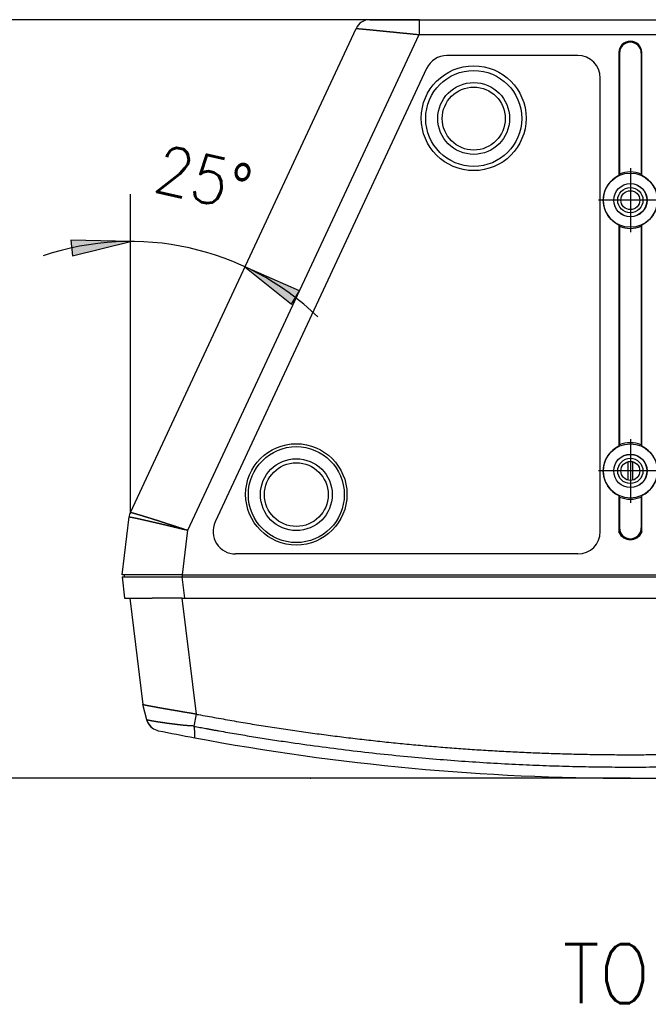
# Model space of a CAD drawing. Header units: inches. Extents: x -113 to 96, y -70 to 125.
# Tile 2 of 23: x -66 to -39, y -67 to -25. Entities that reach past the tile are written whole.
import ezdxf

# ---------------------------------------------------------------- set-up
doc = ezdxf.new("R2010")
doc.units = ezdxf.units.IN
doc.linetypes.add('DOT_CENTER', pattern=[14, 12, -1, 0, -1])
doc.layers.add('1', color=7, linetype='Continuous')
doc.styles.add('CONVERTER_11', font='txt.shx', dxfattribs={"width": 0.9})
doc.dimstyles.new('ME10_DIM_10', dxfattribs={"dimtxt": 2, "dimasz": 2.5, "dimexe": 2, "dimexo": 0, "dimgap": 2, "dimtad": 1, "dimdec": 1, "dimzin": 12, "dimdsep": 46, "dimtxsty": 'CONVERTER_11', "dimsah": 1, "dimcen": 0.09, "dimclrd": 3, "dimclre": 3, "dimclrt": 3, "dimadec": 0, "dimazin": 0, "dimtfac": 1, "dimtdec": 4, "dimtmove": 0, "dimatfit": 3, "dimfxl": 1, "dimtolj": 1, "dimtzin": 0, "dimarcsym": 0})

# ---------------------------------------------------------------- blocks, each defined once
blk = doc.blocks.new('Schallwand__1', base_point=(-40, -50.331))
at = {"color": 2, "linetype": 'Continuous'}
for p, q in [((-40.1, -43.652), (-40.1, -44.427)), ((-39.9, -44.427), (-39.9, -43.652)), ((-61.465, -48.511), (-61.365, -48.511)), ((-61.465, -48.511), (-61.354, -49.411)), ((-61.365, -48.511), (-61.365, -48.431)), ((-61.365, -48.511), (-58.944, -48.511)), ((-58.944, -48.511), (-58.925, -48.511)), ((-58.925, -48.511), (-21.075, -48.511)), ((-61.354, -49.411), (-61.142, -49.411)), ((-61.142, -49.411), (-60.591, -53.901)), ((-61.142, -49.411), (-60.198, -49.411)), ((-58.925, -49.411), (-58.833, -49.411)), ((-58.833, -49.411), (-21.167, -49.411)), ((-60.422, -54.541), (-60.591, -53.901)), ((-60.411, -54.581), (-60.423, -54.541))]:
    blk.add_line(p, q, dxfattribs=at)
at = {"color": 1, "linetype": 'Continuous'}
for p, q in [((-58.944, -48.511), (-58.833, -49.411)), ((-58.925, -48.431), (-58.925, -48.511)), ((-58.942, -49.411), (-58.34, -54.306)), ((-58.34, -54.306), (-58.429, -54.808))]:
    blk.add_line(p, q, dxfattribs=at)
for centre, start, end in [((-59.803, -54.378), -165.2622, -126.8944), ((-59.804, -54.377), -101.5935, -101.4512)]:
    blk.add_arc(centre, 0.64, start, end, dxfattribs=at)
at = {"color": 2, "linetype": 'Continuous'}
for centre, radius, start, end in [((-59.804, -54.377), 0.64, -161.3899, -126.7988), ((-58.379, -54.816), 0.0508, 170.0799, -172.5286), ((-59.804, -54.377), 0.64, -126.7988, -101.5821), ((-40, 42.989), 100, -101.49664, -100.59977), ((-40, 42.989), 100, -100.59977, -79.40023)]:
    blk.add_arc(centre, radius, start, end, dxfattribs=at)
for points, knots in [([(-58.942, -49.411), (-59.002, -49.411), (-59.124, -49.411), (-59.269, -49.411), (-59.377, -49.411), (-59.446, -49.411), (-59.516, -49.411), (-59.582, -49.411), (-59.645, -49.411), (-59.705, -49.411), (-59.765, -49.411), (-59.821, -49.411), (-59.872, -49.411), (-59.919, -49.411), (-59.966, -49.411), (-60.008, -49.411), (-60.045, -49.411), (-60.076, -49.411), (-60.107, -49.411), (-60.138, -49.411), (-60.168, -49.411), (-60.188, -49.411), (-60.198, -49.411)], [0, 0, 0, 0, 0.182841, 0.365682, 0.435134, 0.504585, 0.574037, 0.643488, 0.703465, 0.763442, 0.823419, 0.883396, 0.930452, 0.977508, 1.024564, 1.07162, 1.103053, 1.134486, 1.165919, 1.197352, 1.226694, 1.256036, 1.256036, 1.256036, 1.256036]), ([(-58.34, -54.306), (-58.352, -54.304), (-58.375, -54.3), (-58.398, -54.297), (-58.412, -54.295), (-58.415, -54.294), (-58.418, -54.294), (-58.421, -54.293), (-58.424, -54.293), (-58.427, -54.292), (-58.43, -54.292), (-58.433, -54.291), (-58.437, -54.291), (-58.44, -54.29), (-58.444, -54.289), (-58.447, -54.289), (-58.451, -54.288), (-58.454, -54.288), (-58.458, -54.287), (-58.462, -54.286), (-58.466, -54.286), (-58.472, -54.285), (-58.477, -54.284), (-58.482, -54.283), (-58.487, -54.282), (-58.493, -54.281), (-58.498, -54.28), (-58.505, -54.279), (-58.515, -54.277), (-58.528, -54.275), (-58.54, -54.273), (-58.552, -54.271), (-58.564, -54.269), (-58.577, -54.267), (-58.589, -54.265), (-58.609, -54.261), (-58.636, -54.257), (-58.671, -54.251), (-58.706, -54.245), (-58.741, -54.239), (-58.776, -54.233), (-58.81, -54.227), (-58.845, -54.221), (-58.877, -54.216), (-58.906, -54.211), (-58.933, -54.206), (-58.959, -54.202), (-58.986, -54.197), (-59.012, -54.193), (-59.038, -54.188), (-59.064, -54.184), (-59.09, -54.18), (-59.116, -54.175), (-59.142, -54.171), (-59.168, -54.166), (-59.193, -54.162), (-59.219, -54.158), (-59.244, -54.153), (-59.269, -54.149), (-59.294, -54.145), (-59.317, -54.141), (-59.34, -54.137), (-59.362, -54.133), (-59.385, -54.129), (-59.407, -54.126), (-59.429, -54.122), (-59.451, -54.118), (-59.473, -54.114), (-59.495, -54.11), (-59.516, -54.107), (-59.538, -54.103), (-59.558, -54.1), (-59.575, -54.097), (-59.591, -54.094), (-59.607, -54.091), (-59.622, -54.088), (-59.638, -54.086), (-59.653, -54.083), (-59.669, -54.08), (-59.684, -54.078), (-59.699, -54.075), (-59.714, -54.072), (-59.73, -54.07), (-59.745, -54.067), (-59.759, -54.065), (-59.774, -54.062), (-59.789, -54.059), (-59.803, -54.057), (-59.816, -54.055), (-59.829, -54.052), (-59.842, -54.05), (-59.854, -54.048), (-59.867, -54.046), (-59.879, -54.044), (-59.892, -54.041), (-59.904, -54.039), (-59.916, -54.037), (-59.928, -54.035), (-59.94, -54.033), (-59.952, -54.031), (-59.964, -54.028), (-59.976, -54.026), (-59.987, -54.024), (-59.999, -54.022), (-60.01, -54.02), (-60.022, -54.018), (-60.033, -54.016), (-60.044, -54.014), (-60.055, -54.012), (-60.066, -54.01), (-60.077, -54.008), (-60.088, -54.006), (-60.099, -54.004), (-60.109, -54.002), (-60.12, -54), (-60.13, -53.999), (-60.141, -53.997), (-60.151, -53.995), (-60.161, -53.993), (-60.171, -53.991), (-60.181, -53.989), (-60.191, -53.987), (-60.201, -53.986), (-60.21, -53.984), (-60.22, -53.982), (-60.229, -53.98), (-60.239, -53.978), (-60.248, -53.977), (-60.257, -53.975), (-60.266, -53.973), (-60.275, -53.972), (-60.284, -53.97), (-60.292, -53.968), (-60.301, -53.967), (-60.309, -53.965), (-60.318, -53.963), (-60.326, -53.962), (-60.334, -53.96), (-60.342, -53.959), (-60.35, -53.957), (-60.357, -53.956), (-60.365, -53.954), (-60.372, -53.953), (-60.38, -53.951), (-60.387, -53.95), (-60.394, -53.949), (-60.401, -53.947), (-60.408, -53.946), (-60.415, -53.945), (-60.421, -53.943), (-60.428, -53.942), (-60.434, -53.941), (-60.44, -53.939), (-60.446, -53.938), (-60.452, -53.937), (-60.457, -53.936), (-60.463, -53.935), (-60.468, -53.934), (-60.473, -53.933), (-60.478, -53.931), (-60.483, -53.93), (-60.488, -53.929), (-60.493, -53.928), (-60.497, -53.927), (-60.502, -53.926), (-60.506, -53.925), (-60.511, -53.924), (-60.515, -53.923), (-60.519, -53.922), (-60.523, -53.922), (-60.527, -53.921), (-60.531, -53.92), (-60.535, -53.919), (-60.539, -53.918), (-60.543, -53.917), (-60.546, -53.916), (-60.55, -53.915), (-60.553, -53.914), (-60.557, -53.914), (-60.56, -53.913), (-60.563, -53.912), (-60.565, -53.911), (-60.568, -53.911), (-60.57, -53.91), (-60.572, -53.909), (-60.574, -53.909), (-60.576, -53.908), (-60.577, -53.908), (-60.579, -53.907), (-60.58, -53.907), (-60.581, -53.907), (-60.583, -53.906), (-60.583, -53.906), (-60.584, -53.906), (-60.585, -53.905), (-60.585, -53.905), (-60.586, -53.905), (-60.586, -53.905), (-60.587, -53.905), (-60.588, -53.904), (-60.589, -53.903), (-60.59, -53.902), (-60.591, -53.901)], [0, 0, 0, 0, 0.03448, 0.06896, 0.072065, 0.07517, 0.078275, 0.081381, 0.084485, 0.08759, 0.090695, 0.0938, 0.097347, 0.100893, 0.10444, 0.107986, 0.111532, 0.115078, 0.118624, 0.12217, 0.127493, 0.132815, 0.138138, 0.14346, 0.14878, 0.154101, 0.159422, 0.164742, 0.17717, 0.189597, 0.202025, 0.214452, 0.226862, 0.239273, 0.251683, 0.264093, 0.299571, 0.335048, 0.370525, 0.406003, 0.44117, 0.476337, 0.511504, 0.546671, 0.573559, 0.600447, 0.627336, 0.654224, 0.680779, 0.707334, 0.73389, 0.760445, 0.786596, 0.812747, 0.838898, 0.865049, 0.890724, 0.9164, 0.942076, 0.967751, 0.990642, 1.013532, 1.036423, 1.059313, 1.081709, 1.104105, 1.126501, 1.148896, 1.170755, 1.192613, 1.214472, 1.236331, 1.252346, 1.268362, 1.284378, 1.300393, 1.316062, 1.331731, 1.347401, 1.36307, 1.378372, 1.393674, 1.408976, 1.424278, 1.439193, 1.454108, 1.469023, 1.483937, 1.496878, 1.50982, 1.522761, 1.535702, 1.548306, 1.560911, 1.573516, 1.58612, 1.598375, 1.61063, 1.622886, 1.635141, 1.647033, 1.658926, 1.670818, 1.682711, 1.694237, 1.705763, 1.717289, 1.728815, 1.739954, 1.751093, 1.762232, 1.773371, 1.784112, 1.794853, 1.805595, 1.816336, 1.826668, 1.837, 1.847333, 1.857665, 1.867652, 1.87764, 1.887627, 1.897614, 1.907164, 1.916713, 1.926263, 1.935813, 1.944913, 1.954013, 1.963114, 1.972214, 1.980853, 1.989493, 1.998132, 2.006771, 2.014933, 2.023094, 2.031256, 2.039417, 2.047101, 2.054784, 2.062467, 2.07015, 2.077349, 2.084547, 2.091745, 2.098944, 2.105651, 2.112358, 2.119066, 2.125773, 2.131584, 2.137394, 2.143205, 2.149015, 2.154387, 2.159759, 2.165131, 2.170504, 2.175432, 2.180361, 2.185289, 2.190218, 2.194697, 2.199177, 2.203657, 2.208136, 2.212162, 2.216187, 2.220213, 2.224238, 2.228269, 2.2323, 2.236331, 2.240361, 2.243795, 2.247228, 2.250661, 2.254094, 2.256931, 2.259767, 2.262603, 2.265439, 2.267177, 2.268916, 2.270653, 2.272391, 2.273788, 2.275185, 2.276582, 2.27798, 2.278654, 2.279329, 2.280002, 2.280676, 2.281234, 2.281793, 2.282354, 2.282917, 2.285208, 2.287498, 2.287498, 2.287498, 2.287498]), ([(-58.34, -54.306), (-58.324, -54.309), (-58.29, -54.315), (-58.131, -54.342), (-57.862, -54.39), (-57.484, -54.459), (-57.106, -54.528), (-56.728, -54.595), (-56.35, -54.66), (-55.971, -54.723), (-55.592, -54.783), (-55.213, -54.842), (-54.835, -54.9), (-54.458, -54.957), (-54.08, -55.012), (-53.702, -55.066), (-53.323, -55.118), (-52.945, -55.169), (-52.566, -55.218), (-52.187, -55.265), (-51.808, -55.312), (-51.429, -55.356), (-51.05, -55.4), (-50.67, -55.442), (-50.291, -55.482), (-49.911, -55.521), (-49.531, -55.559), (-49.151, -55.595), (-48.771, -55.629), (-48.39, -55.662), (-48.01, -55.694), (-47.629, -55.724), (-47.248, -55.753), (-46.867, -55.78), (-46.486, -55.806), (-46.105, -55.83), (-45.724, -55.853), (-45.343, -55.874), (-44.962, -55.894), (-44.58, -55.912), (-44.199, -55.929), (-43.817, -55.945), (-43.436, -55.959), (-43.054, -55.971), (-42.672, -55.982), (-42.291, -55.992), (-41.909, -56), (-41.527, -56.007), (-41.145, -56.012), (-40.764, -56.016), (-40.382, -56.018), (-40, -56.018), (-39.618, -56.018), (-39.236, -56.016), (-38.855, -56.012), (-38.473, -56.007), (-38.091, -56), (-37.709, -55.992), (-37.328, -55.982), (-36.946, -55.971), (-36.564, -55.959), (-36.183, -55.945), (-35.801, -55.929), (-35.42, -55.912), (-35.038, -55.894), (-34.657, -55.874), (-34.276, -55.853), (-33.895, -55.83), (-33.514, -55.806), (-33.133, -55.78), (-32.752, -55.753), (-32.371, -55.724), (-31.99, -55.694), (-31.61, -55.662), (-31.229, -55.629), (-30.849, -55.595), (-30.469, -55.559), (-30.089, -55.521), (-29.709, -55.482), (-29.33, -55.442), (-28.95, -55.4), (-28.571, -55.356), (-28.192, -55.312), (-27.813, -55.265), (-27.434, -55.218), (-27.055, -55.169), (-26.677, -55.118), (-26.298, -55.066), (-25.92, -55.012), (-25.542, -54.957), (-25.165, -54.9), (-24.787, -54.842), (-24.408, -54.783), (-24.029, -54.723), (-23.65, -54.66), (-23.272, -54.595), (-22.894, -54.528), (-22.516, -54.459), (-22.138, -54.39), (-21.869, -54.342), (-21.71, -54.315), (-21.676, -54.309), (-21.66, -54.306)], [0, 0, 0, 0, 0.051023, 0.102047, 0.486001, 0.869959, 1.253915, 1.637868, 2.021836, 2.405806, 2.789788, 3.173769, 3.555593, 3.937417, 4.319235, 4.701052, 5.082884, 5.464716, 5.846551, 6.228385, 6.610208, 6.99203, 7.373851, 7.755673, 8.137504, 8.519335, 8.901166, 9.282998, 9.66482, 10.046643, 10.428466, 10.810288, 11.192118, 11.573947, 11.955777, 12.337606, 12.71943, 13.101253, 13.483077, 13.864901, 14.246728, 14.628556, 15.010384, 15.392212, 15.774036, 16.155861, 16.537686, 16.919511, 17.301337, 17.683164, 18.06499, 18.446816, 18.828642, 19.210468, 19.592295, 19.974121, 20.355946, 20.737771, 21.119595, 21.50142, 21.883248, 22.265076, 22.646903, 23.028731, 23.410555, 23.792379, 24.174202, 24.556026, 24.937855, 25.319685, 25.701514, 26.083344, 26.465166, 26.846989, 27.228812, 27.610634, 27.992466, 28.374297, 28.756128, 29.137959, 29.519781, 29.901602, 30.283424, 30.665247, 31.047081, 31.428916, 31.810748, 32.19258, 32.574397, 32.956215, 33.338039, 33.719863, 34.103844, 34.487826, 34.871796, 35.255764, 35.639716, 36.023672, 36.40763, 36.791585, 36.842608, 36.893632, 36.893632, 36.893632, 36.893632]), ([(-58.429, -54.823), (-58.427, -54.839), (-58.423, -54.872), (-58.418, -54.909), (-58.416, -54.933), (-58.414, -54.945), (-58.413, -54.957), (-58.412, -54.969), (-58.411, -54.98), (-58.41, -54.991), (-58.41, -55.003), (-58.409, -55.014), (-58.408, -55.025), (-58.408, -55.035), (-58.407, -55.046), (-58.407, -55.057), (-58.407, -55.067), (-58.406, -55.077), (-58.406, -55.087), (-58.406, -55.097), (-58.406, -55.106), (-58.406, -55.115), (-58.406, -55.125), (-58.406, -55.134), (-58.406, -55.142), (-58.406, -55.151), (-58.407, -55.159), (-58.407, -55.17), (-58.407, -55.182), (-58.407, -55.197), (-58.407, -55.211), (-58.407, -55.224), (-58.407, -55.236), (-58.407, -55.246), (-58.406, -55.257), (-58.406, -55.27), (-58.406, -55.288), (-58.399, -55.299), (-58.395, -55.304)], [0, 0, 0, 0, 0.0496537, 0.0993075, 0.1111654, 0.1230233, 0.1348813, 0.1467393, 0.1580814, 0.1694235, 0.1807655, 0.1921076, 0.2028287, 0.2135499, 0.2242709, 0.234992, 0.2450262, 0.2550605, 0.2650954, 0.2751303, 0.2844004, 0.2936705, 0.3029382, 0.3122059, 0.3206658, 0.3291258, 0.3375938, 0.346062, 0.3604053, 0.3747474, 0.389025, 0.4033079, 0.4138653, 0.424408, 0.4350915, 0.44583, 0.465511, 0.4851674, 0.4851674, 0.4851674, 0.4851674])]:
    blk.add_open_spline(points, degree=3, knots=knots, dxfattribs=at)
blk.add_open_spline([(-58.925, -49.411), (-58.928, -49.411), (-58.933, -49.411), (-58.939, -49.411), (-58.942, -49.411)], degree=3, dxfattribs=at)
at = {"color": 1, "linetype": 'Continuous'}
for points, knots in [([(-58.429, -54.808), (-58.458, -54.806), (-58.515, -54.803), (-58.58, -54.8), (-58.624, -54.797), (-58.648, -54.796), (-58.671, -54.794), (-58.696, -54.792), (-58.72, -54.791), (-58.746, -54.789), (-58.772, -54.787), (-58.798, -54.785), (-58.826, -54.782), (-58.854, -54.78), (-58.883, -54.777), (-58.903, -54.775), (-58.915, -54.774), (-58.92, -54.773), (-58.925, -54.773), (-58.93, -54.772), (-58.937, -54.771), (-58.945, -54.771), (-58.952, -54.77), (-58.961, -54.769), (-58.97, -54.768), (-58.981, -54.766), (-58.991, -54.765), (-59.002, -54.764), (-59.014, -54.762), (-59.027, -54.761), (-59.04, -54.759), (-59.054, -54.758), (-59.068, -54.756), (-59.083, -54.754), (-59.098, -54.752), (-59.114, -54.75), (-59.13, -54.748), (-59.147, -54.746), (-59.164, -54.744), (-59.182, -54.742), (-59.2, -54.74), (-59.219, -54.737), (-59.238, -54.735), (-59.257, -54.733), (-59.276, -54.73), (-59.296, -54.728), (-59.317, -54.725), (-59.337, -54.722), (-59.358, -54.72), (-59.379, -54.717), (-59.4, -54.714), (-59.422, -54.711), (-59.444, -54.708), (-59.466, -54.706), (-59.488, -54.703), (-59.51, -54.7), (-59.533, -54.697), (-59.555, -54.694), (-59.578, -54.69), (-59.601, -54.687), (-59.624, -54.684), (-59.647, -54.681), (-59.67, -54.678), (-59.693, -54.675), (-59.716, -54.671), (-59.739, -54.668), (-59.762, -54.665), (-59.78, -54.662), (-59.794, -54.66), (-59.804, -54.659), (-59.813, -54.657), (-59.824, -54.656), (-59.835, -54.654), (-59.848, -54.652), (-59.86, -54.65), (-59.873, -54.648), (-59.887, -54.646), (-59.902, -54.644), (-59.917, -54.642), (-59.932, -54.639), (-59.948, -54.637), (-59.964, -54.635), (-59.981, -54.632), (-59.997, -54.629), (-60.014, -54.627), (-60.032, -54.624), (-60.049, -54.621), (-60.066, -54.618), (-60.084, -54.616), (-60.101, -54.613), (-60.119, -54.61), (-60.136, -54.607), (-60.153, -54.604), (-60.17, -54.601), (-60.187, -54.598), (-60.204, -54.595), (-60.22, -54.592), (-60.236, -54.589), (-60.252, -54.586), (-60.268, -54.583), (-60.283, -54.58), (-60.297, -54.577), (-60.311, -54.574), (-60.324, -54.571), (-60.335, -54.569), (-60.344, -54.567), (-60.354, -54.564), (-60.362, -54.562), (-60.37, -54.56), (-60.377, -54.559), (-60.383, -54.557), (-60.389, -54.555), (-60.394, -54.554), (-60.398, -54.552), (-60.402, -54.551), (-60.406, -54.55), (-60.409, -54.548), (-60.411, -54.548), (-60.414, -54.546), (-60.416, -54.545), (-60.419, -54.543), (-60.421, -54.542), (-60.422, -54.541)], [0, 0, 0, 0, 0.08598, 0.17196, 0.195549, 0.219139, 0.242728, 0.266317, 0.292056, 0.317795, 0.343535, 0.369274, 0.397734, 0.426195, 0.454654, 0.483113, 0.487766, 0.49242, 0.497073, 0.501726, 0.509422, 0.517119, 0.524815, 0.532511, 0.542979, 0.553447, 0.563915, 0.574383, 0.587352, 0.60032, 0.613289, 0.626258, 0.641456, 0.656654, 0.671853, 0.687051, 0.704208, 0.721365, 0.738522, 0.755679, 0.774523, 0.793367, 0.812212, 0.831056, 0.851317, 0.871577, 0.891838, 0.912099, 0.933505, 0.954911, 0.976317, 0.997724, 1.020004, 1.042285, 1.064566, 1.086846, 1.10973, 1.132615, 1.155499, 1.178383, 1.2016, 1.224817, 1.248034, 1.271251, 1.29453, 1.317809, 1.341088, 1.364367, 1.373976, 1.383585, 1.393194, 1.402802, 1.4154, 1.427997, 1.440595, 1.453192, 1.468099, 1.483005, 1.497911, 1.512818, 1.529353, 1.545889, 1.562425, 1.57896, 1.596446, 1.613932, 1.631417, 1.648903, 1.666659, 1.684416, 1.702172, 1.719929, 1.737278, 1.754627, 1.771976, 1.789325, 1.80559, 1.821855, 1.83812, 1.854384, 1.86889, 1.883395, 1.897901, 1.912406, 1.922214, 1.932021, 1.941828, 1.951634, 1.958447, 1.96526, 1.972074, 1.978888, 1.983292, 1.987696, 1.992098, 1.996501, 1.999077, 2.001652, 2.004231, 2.006812, 2.010776, 2.014741, 2.014741, 2.014741, 2.014741]), ([(-58.429, -54.823), (-58.344, -54.837), (-58.175, -54.864), (-57.959, -54.905), (-57.782, -54.938), (-57.642, -54.963), (-57.502, -54.988), (-57.288, -55.026), (-57, -55.076), (-56.637, -55.139), (-56.273, -55.2), (-55.912, -55.259), (-55.552, -55.317), (-55.194, -55.373), (-54.837, -55.427), (-54.164, -55.527), (-53.174, -55.666), (-51.868, -55.832), (-50.559, -55.981), (-49.281, -56.109), (-48.036, -56.217), (-46.822, -56.308), (-45.607, -56.384), (-44.427, -56.444), (-43.282, -56.488), (-42.172, -56.518), (-41.062, -56.536), (-39.92, -56.542), (-38.747, -56.534), (-37.542, -56.512), (-36.338, -56.475), (-35.166, -56.425), (-34.025, -56.362), (-32.916, -56.289), (-31.808, -56.204), (-30.872, -56.121), (-30.109, -56.047), (-29.518, -55.987), (-28.927, -55.922), (-28.347, -55.855), (-27.777, -55.786), (-27.218, -55.716), (-26.659, -55.642), (-26.166, -55.573), (-25.739, -55.512), (-25.377, -55.459), (-25.015, -55.405), (-24.673, -55.352), (-24.351, -55.301), (-24.049, -55.252), (-23.747, -55.203), (-23.467, -55.156), (-23.21, -55.113), (-22.975, -55.072), (-22.741, -55.031), (-22.429, -54.976), (-22.039, -54.904), (-21.727, -54.85), (-21.571, -54.823)], [0, 0, 0, 0, 0.257863, 0.515725, 0.657615, 0.799502, 0.941388, 1.083274, 1.45177, 1.820266, 2.188763, 2.55726, 2.919247, 3.281233, 3.643225, 4.005218, 5.322472, 6.639744, 7.957073, 9.274395, 10.491298, 11.708201, 12.925076, 14.141949, 15.252542, 16.363133, 17.473728, 18.584324, 19.788752, 20.993181, 22.197619, 23.402055, 24.513645, 25.625236, 26.736796, 27.84835, 28.442543, 29.036733, 29.630918, 30.225103, 30.788831, 31.352558, 31.916286, 32.480012, 32.845773, 33.211533, 33.577291, 33.943049, 34.249232, 34.555416, 34.861601, 35.167786, 35.405881, 35.643976, 35.882071, 36.120165, 36.595415, 37.070665, 37.070665, 37.070665, 37.070665])]:
    blk.add_open_spline(points, degree=3, knots=knots, dxfattribs=at)
blk = doc.blocks.new('364360-SCHALLWAND-kpl__2', base_point=(-40, -50.331))
blk.add_blockref('Schallwand__1', (-40, -50.331))
blk = doc.blocks.new('SCHALLWAND__3', base_point=(-40, -50.331))
blk.add_blockref('364360-SCHALLWAND-kpl__2', (-40, -50.331))
blk = doc.blocks.new('366455-Rueckteil_12-Zoll_passiv__4', base_point=(-40, -36.708))
at = {"color": 2, "linetype": 'Continuous'}
for p, q in [((-51.002, -24.989), (-48.921, -24.989)), ((-48.921, -24.989), (-31.079, -24.989)), ((-61.109, -45.789), (-51.582, -25.359)), ((-42.22, -26.502), (-47.744, -26.502)), ((-40.483, -26.378), (-40.483, -31.567)), ((-40.46, -26.4), (-40.46, -31.508)), ((-39.54, -26.4), (-39.54, -31.508)), ((-39.517, -31.567), (-39.517, -26.378)), ((-48.605, -27.05), (-57.532, -46.193)), ((-41.27, -46.595), (-41.27, -27.451)), ((-40.483, -33.65), (-40.483, -42.997)), ((-39.517, -42.997), (-39.517, -33.65)), ((-40.46, -33.709), (-40.46, -42.938)), ((-39.54, -33.709), (-39.54, -42.938)), ((-40.483, -45.08), (-40.483, -46.629)), ((-40.46, -45.139), (-40.46, -46.438)), ((-39.54, -45.139), (-39.54, -46.438)), ((-39.517, -46.629), (-39.517, -45.08)), ((-61.465, -48.431), (-61.164, -45.981)), ((-56.671, -47.544), (-56.677, -47.544)), ((-42.22, -47.544), (-56.671, -47.544)), ((-42.216, -47.544), (-42.22, -47.544)), ((-58.911, -48.431), (-61.465, -48.431)), ((-58.911, -48.431), (-21.089, -48.431))]:
    blk.add_line(p, q, dxfattribs=at)
at = {"color": 1, "linetype": 'Continuous'}
for p, q in [((-58.68, -46.545), (-48.921, -25.618)), ((-40.483, -26.378), (-40.46, -26.4)), ((-39.517, -26.378), (-39.54, -26.4)), ((-58.911, -48.431), (-58.68, -46.545)), ((-41.27, -46.595), (-41.267, -46.595))]:
    blk.add_line(p, q, dxfattribs=at)
at = {"color": 2, "linetype": 'Continuous'}
for centre, radius in [((-46.615, -29.149), 2.213), ((-46.615, -29.159), 2.026), ((-46.615, -29.159), 1.516), ((-46.615, -29.165), 1.33), ((-40, -32.609), 1.145), ((-40, -32.609), 0.704), ((-40, -32.609), 0.7), ((-54.105, -45.029), 2.139), ((-54.105, -45.039), 2.026), ((-40, -44.039), 1.145), ((-54.105, -45.039), 1.516), ((-40, -44.039), 0.704), ((-40, -44.039), 0.7), ((-54.105, -45.039), 1.345)]:
    blk.add_circle(centre, radius, dxfattribs=at)
for centre, radius, start, end in [((-51.002, -25.629), 0.64, 90, 155), ((-40, -26.378), 0.483, 0, -180), ((-40, -26.4), 0.46, 0, -180), ((-47.744, -27.452), 0.95, 90.0055, 154.9899), ((-42.22, -27.452), 0.95, 0.0218, 89.9869), ((-40, -32.609), 1.148, 114.8638, -114.8638), ((-40, -32.609), 1.193, 67.2965, 112.7035), ((-40, -32.609), 1.148, -65.1362, 65.1362), ((-40, -32.609), 1.193, -112.7045, -67.2955), ((-40, -44.039), 1.148, 114.8634, -114.8634), ((-40, -44.039), 1.193, 67.2969, 112.7031), ((-40, -44.039), 1.148, -65.1366, 65.1366), ((-40, -44.039), 1.193, -112.7041, -67.2959), ((-60.529, -46.059), 0.64, 155.0023, 172.9975), ((-56.671, -46.595), 0.95, 155.0056, -89.9944), ((-41.277, -46.439), 0.817, -13.4296, 0.031), ((-40, -46.438), 0.46, -180, 0), ((-38.723, -46.439), 0.817, 179.969, -166.5704), ((-42.22, -46.594), 0.95, -89.9869, -0.0218), ((-40, -46.416), 0.527, -156.2338, -23.7662)]:
    blk.add_arc(centre, radius, start, end, dxfattribs=at)
at = {"color": 1, "linetype": 'Continuous'}
for points, knots in [([(-48.921, -24.989), (-48.921, -24.994), (-48.921, -25.003), (-48.921, -25.018), (-48.921, -25.033), (-48.921, -25.048), (-48.921, -25.064), (-48.921, -25.082), (-48.921, -25.103), (-48.921, -25.126), (-48.921, -25.149), (-48.921, -25.175), (-48.921, -25.203), (-48.921, -25.233), (-48.921, -25.263), (-48.921, -25.295), (-48.921, -25.328), (-48.921, -25.362), (-48.921, -25.397), (-48.921, -25.451), (-48.921, -25.525), (-48.921, -25.587), (-48.921, -25.618)], [0, 0, 0, 0, 0.0139293, 0.0278586, 0.0433666, 0.0588746, 0.0743827, 0.0898907, 0.1132979, 0.1367052, 0.1601125, 0.1835197, 0.2136225, 0.2437253, 0.273828, 0.3039308, 0.338592, 0.3732532, 0.4079143, 0.4425755, 0.535703, 0.6288305, 0.6288305, 0.6288305, 0.6288305]), ([(-51.582, -25.359), (-51.582, -25.359), (-51.582, -25.359), (-51.582, -25.359), (-51.581, -25.359), (-51.581, -25.359), (-51.581, -25.359), (-51.581, -25.359), (-51.58, -25.359), (-51.58, -25.359), (-51.58, -25.359), (-51.579, -25.359), (-51.579, -25.359), (-51.578, -25.359), (-51.578, -25.359), (-51.577, -25.359), (-51.577, -25.359), (-51.576, -25.359), (-51.575, -25.359), (-51.574, -25.359), (-51.574, -25.359), (-51.573, -25.359), (-51.572, -25.359), (-51.571, -25.359), (-51.57, -25.359), (-51.568, -25.359), (-51.567, -25.359), (-51.566, -25.359), (-51.565, -25.359), (-51.563, -25.36), (-51.562, -25.36), (-51.56, -25.36), (-51.559, -25.36), (-51.557, -25.36), (-51.555, -25.36), (-51.553, -25.36), (-51.551, -25.36), (-51.549, -25.361), (-51.547, -25.361), (-51.545, -25.361), (-51.543, -25.361), (-51.54, -25.361), (-51.538, -25.362), (-51.535, -25.362), (-51.532, -25.362), (-51.53, -25.362), (-51.527, -25.362), (-51.524, -25.363), (-51.521, -25.363), (-51.517, -25.363), (-51.514, -25.363), (-51.511, -25.364), (-51.507, -25.364), (-51.503, -25.364), (-51.5, -25.365), (-51.496, -25.365), (-51.492, -25.365), (-51.488, -25.366), (-51.483, -25.366), (-51.479, -25.367), (-51.475, -25.367), (-51.47, -25.367), (-51.465, -25.368), (-51.46, -25.368), (-51.455, -25.369), (-51.45, -25.369), (-51.445, -25.37), (-51.439, -25.37), (-51.434, -25.371), (-51.428, -25.371), (-51.422, -25.372), (-51.416, -25.372), (-51.41, -25.373), (-51.404, -25.373), (-51.397, -25.374), (-51.391, -25.375), (-51.384, -25.375), (-51.377, -25.376), (-51.37, -25.376), (-51.363, -25.377), (-51.355, -25.378), (-51.348, -25.379), (-51.34, -25.379), (-51.331, -25.38), (-51.322, -25.381), (-51.312, -25.382), (-51.302, -25.383), (-51.292, -25.384), (-51.281, -25.385), (-51.27, -25.386), (-51.26, -25.387), (-51.249, -25.388), (-51.238, -25.389), (-51.226, -25.39), (-51.215, -25.391), (-51.204, -25.392), (-51.192, -25.393), (-51.18, -25.394), (-51.168, -25.395), (-51.156, -25.397), (-51.144, -25.398), (-51.131, -25.399), (-51.119, -25.4), (-51.106, -25.401), (-51.093, -25.403), (-51.08, -25.404), (-51.067, -25.405), (-51.054, -25.406), (-51.041, -25.408), (-51.027, -25.409), (-51.014, -25.41), (-51, -25.412), (-50.986, -25.413), (-50.972, -25.414), (-50.958, -25.416), (-50.944, -25.417), (-50.93, -25.418), (-50.915, -25.42), (-50.901, -25.421), (-50.886, -25.423), (-50.872, -25.424), (-50.857, -25.426), (-50.842, -25.427), (-50.827, -25.428), (-50.811, -25.43), (-50.796, -25.431), (-50.781, -25.433), (-50.769, -25.434), (-50.76, -25.435), (-50.754, -25.436), (-50.748, -25.436), (-50.742, -25.437), (-50.736, -25.437), (-50.73, -25.438), (-50.723, -25.438), (-50.717, -25.439), (-50.71, -25.44), (-50.703, -25.44), (-50.696, -25.441), (-50.689, -25.442), (-50.681, -25.443), (-50.674, -25.443), (-50.666, -25.444), (-50.658, -25.445), (-50.65, -25.446), (-50.642, -25.446), (-50.634, -25.447), (-50.625, -25.448), (-50.616, -25.449), (-50.607, -25.45), (-50.598, -25.451), (-50.589, -25.452), (-50.58, -25.453), (-50.57, -25.454), (-50.561, -25.454), (-50.551, -25.455), (-50.541, -25.456), (-50.531, -25.457), (-50.52, -25.458), (-50.51, -25.459), (-50.499, -25.46), (-50.488, -25.462), (-50.477, -25.463), (-50.466, -25.464), (-50.455, -25.465), (-50.443, -25.466), (-50.432, -25.467), (-50.42, -25.468), (-50.408, -25.469), (-50.396, -25.471), (-50.384, -25.472), (-50.371, -25.473), (-50.359, -25.474), (-50.346, -25.476), (-50.333, -25.477), (-50.32, -25.478), (-50.307, -25.479), (-50.293, -25.481), (-50.28, -25.482), (-50.266, -25.484), (-50.252, -25.485), (-50.238, -25.486), (-50.224, -25.488), (-50.209, -25.489), (-50.195, -25.491), (-50.18, -25.492), (-50.165, -25.493), (-50.15, -25.495), (-50.135, -25.496), (-50.119, -25.498), (-50.104, -25.5), (-50.088, -25.501), (-50.072, -25.503), (-50.056, -25.504), (-50.04, -25.506), (-50.024, -25.508), (-50.007, -25.509), (-49.99, -25.511), (-49.974, -25.512), (-49.957, -25.514), (-49.94, -25.516), (-49.922, -25.518), (-49.905, -25.519), (-49.887, -25.521), (-49.869, -25.523), (-49.851, -25.525), (-49.833, -25.527), (-49.815, -25.528), (-49.796, -25.53), (-49.778, -25.532), (-49.759, -25.534), (-49.74, -25.536), (-49.721, -25.538), (-49.701, -25.54), (-49.682, -25.542), (-49.666, -25.543), (-49.653, -25.545), (-49.643, -25.545), (-49.633, -25.546), (-49.623, -25.547), (-49.613, -25.548), (-49.603, -25.549), (-49.593, -25.551), (-49.582, -25.552), (-49.571, -25.553), (-49.56, -25.554), (-49.55, -25.555), (-49.538, -25.556), (-49.527, -25.557), (-49.516, -25.558), (-49.504, -25.559), (-49.493, -25.561), (-49.481, -25.562), (-49.469, -25.563), (-49.457, -25.564), (-49.444, -25.565), (-49.432, -25.567), (-49.42, -25.568), (-49.407, -25.569), (-49.394, -25.57), (-49.381, -25.572), (-49.368, -25.573), (-49.355, -25.574), (-49.342, -25.576), (-49.328, -25.577), (-49.315, -25.578), (-49.301, -25.58), (-49.288, -25.581), (-49.274, -25.583), (-49.26, -25.584), (-49.245, -25.585), (-49.231, -25.587), (-49.217, -25.588), (-49.202, -25.59), (-49.188, -25.591), (-49.173, -25.593), (-49.158, -25.594), (-49.143, -25.596), (-49.128, -25.597), (-49.113, -25.599), (-49.097, -25.6), (-49.082, -25.602), (-49.066, -25.603), (-49.034, -25.607), (-48.986, -25.612), (-48.943, -25.616), (-48.921, -25.618)], [0, 0, 0, 0, 0.000317, 0.000634, 0.000855, 0.001075, 0.001293, 0.001512, 0.001864, 0.002216, 0.002569, 0.002923, 0.003438, 0.003953, 0.004468, 0.004983, 0.005689, 0.006395, 0.007101, 0.007808, 0.008734, 0.00966, 0.010586, 0.011512, 0.012687, 0.013862, 0.015037, 0.016212, 0.017665, 0.019117, 0.02057, 0.022022, 0.023781, 0.02554, 0.027299, 0.029057, 0.031151, 0.033245, 0.035339, 0.037433, 0.039891, 0.042349, 0.044807, 0.047265, 0.050115, 0.052966, 0.055816, 0.058667, 0.061939, 0.065211, 0.068483, 0.071755, 0.075477, 0.079199, 0.082922, 0.086644, 0.090845, 0.095046, 0.099247, 0.103449, 0.108158, 0.112867, 0.117576, 0.122284, 0.12753, 0.132775, 0.138021, 0.143266, 0.149077, 0.154888, 0.160699, 0.16651, 0.172914, 0.179319, 0.185724, 0.192129, 0.199157, 0.206184, 0.213212, 0.22024, 0.227919, 0.235598, 0.243277, 0.250957, 0.261095, 0.271233, 0.281371, 0.291509, 0.302275, 0.313041, 0.323807, 0.334573, 0.345945, 0.357316, 0.368688, 0.380059, 0.392014, 0.403969, 0.415923, 0.427878, 0.440393, 0.452909, 0.465424, 0.47794, 0.490994, 0.504048, 0.517102, 0.530156, 0.543726, 0.557296, 0.570866, 0.584436, 0.5985, 0.612564, 0.626628, 0.640692, 0.655227, 0.669763, 0.684298, 0.698834, 0.713818, 0.728803, 0.743787, 0.758772, 0.774183, 0.789595, 0.805006, 0.820417, 0.826163, 0.831909, 0.837655, 0.843401, 0.849796, 0.856191, 0.862586, 0.868981, 0.876026, 0.88307, 0.890115, 0.89716, 0.904854, 0.912549, 0.920243, 0.927938, 0.936283, 0.944628, 0.952973, 0.961318, 0.970314, 0.97931, 0.988306, 0.997301, 1.006949, 1.016596, 1.026243, 1.03589, 1.04619, 1.056489, 1.066788, 1.077087, 1.088038, 1.098989, 1.109941, 1.120892, 1.132496, 1.1441, 1.155704, 1.167308, 1.179566, 1.191823, 1.20408, 1.216338, 1.229248, 1.242159, 1.25507, 1.267981, 1.281546, 1.295111, 1.308676, 1.322241, 1.336461, 1.35068, 1.3649, 1.37912, 1.393994, 1.408869, 1.423743, 1.438618, 1.454148, 1.469678, 1.485208, 1.500738, 1.516924, 1.53311, 1.549296, 1.565482, 1.582325, 1.599167, 1.616009, 1.632852, 1.650351, 1.66785, 1.685349, 1.702849, 1.721005, 1.739162, 1.757318, 1.775475, 1.794289, 1.813103, 1.831918, 1.850732, 1.870205, 1.889677, 1.90915, 1.928622, 1.938425, 1.948229, 1.958032, 1.967835, 1.978227, 1.988618, 1.99901, 2.009401, 2.020368, 2.031335, 2.042303, 2.05327, 2.0648, 2.076331, 2.087861, 2.099392, 2.111474, 2.123555, 2.135637, 2.147718, 2.160339, 2.172959, 2.185579, 2.1982, 2.211346, 2.224493, 2.237639, 2.250786, 2.264446, 2.278107, 2.291767, 2.305428, 2.31959, 2.333752, 2.347914, 2.362076, 2.376727, 2.391378, 2.40603, 2.420681, 2.435809, 2.450937, 2.466065, 2.481193, 2.496786, 2.512378, 2.527971, 2.543563, 2.608621, 2.673679, 2.673679, 2.673679, 2.673679]), ([(-61.164, -45.981), (-61.163, -45.981), (-61.161, -45.98), (-61.158, -45.98), (-61.155, -45.98), (-61.153, -45.98), (-61.151, -45.98), (-61.148, -45.98), (-61.145, -45.981), (-61.142, -45.981), (-61.138, -45.982), (-61.134, -45.982), (-61.13, -45.983), (-61.125, -45.983), (-61.12, -45.984), (-61.114, -45.985), (-61.108, -45.986), (-61.101, -45.987), (-61.095, -45.988), (-61.087, -45.989), (-61.079, -45.991), (-61.071, -45.992), (-61.062, -45.994), (-61.051, -45.996), (-61.038, -45.998), (-61.023, -46.001), (-61.008, -46.004), (-60.992, -46.008), (-60.976, -46.011), (-60.958, -46.014), (-60.941, -46.018), (-60.924, -46.021), (-60.906, -46.025), (-60.887, -46.029), (-60.869, -46.033), (-60.85, -46.037), (-60.831, -46.041), (-60.812, -46.045), (-60.792, -46.049), (-60.773, -46.053), (-60.754, -46.058), (-60.734, -46.062), (-60.715, -46.066), (-60.696, -46.07), (-60.677, -46.075), (-60.658, -46.079), (-60.639, -46.083), (-60.62, -46.087), (-60.602, -46.091), (-60.584, -46.095), (-60.566, -46.099), (-60.549, -46.103), (-60.532, -46.107), (-60.516, -46.11), (-60.499, -46.114), (-60.484, -46.118), (-60.469, -46.121), (-60.455, -46.124), (-60.441, -46.127), (-60.428, -46.13), (-60.417, -46.133), (-60.406, -46.135), (-60.396, -46.138), (-60.384, -46.14), (-60.372, -46.143), (-60.359, -46.146), (-60.346, -46.149), (-60.332, -46.152), (-60.317, -46.156), (-60.302, -46.159), (-60.286, -46.163), (-60.269, -46.167), (-60.252, -46.171), (-60.234, -46.175), (-60.215, -46.179), (-60.196, -46.183), (-60.176, -46.188), (-60.155, -46.193), (-60.134, -46.198), (-60.113, -46.203), (-60.09, -46.208), (-60.066, -46.213), (-60.043, -46.219), (-60.019, -46.225), (-59.993, -46.231), (-59.967, -46.237), (-59.941, -46.243), (-59.914, -46.249), (-59.886, -46.256), (-59.857, -46.262), (-59.829, -46.269), (-59.799, -46.276), (-59.769, -46.283), (-59.737, -46.291), (-59.706, -46.298), (-59.674, -46.306), (-59.641, -46.314), (-59.607, -46.322), (-59.573, -46.33), (-59.538, -46.338), (-59.502, -46.347), (-59.465, -46.355), (-59.429, -46.364), (-59.394, -46.372), (-59.362, -46.38), (-59.332, -46.387), (-59.302, -46.395), (-59.272, -46.402), (-59.242, -46.409), (-59.214, -46.416), (-59.185, -46.423), (-59.156, -46.43), (-59.128, -46.436), (-59.101, -46.443), (-59.074, -46.45), (-59.047, -46.456), (-59.02, -46.462), (-58.995, -46.469), (-58.969, -46.475), (-58.944, -46.481), (-58.919, -46.487), (-58.895, -46.493), (-58.871, -46.499), (-58.827, -46.509), (-58.763, -46.525), (-58.708, -46.538), (-58.68, -46.545)], [0, 0, 0, 0, 0.003415, 0.006834, 0.009082, 0.011321, 0.013531, 0.015744, 0.019237, 0.02273, 0.02624, 0.029751, 0.034784, 0.039817, 0.044842, 0.049867, 0.056673, 0.063479, 0.070289, 0.077099, 0.085937, 0.094775, 0.103612, 0.112448, 0.127876, 0.143303, 0.158731, 0.174159, 0.191629, 0.209098, 0.226568, 0.244037, 0.262927, 0.281818, 0.300708, 0.319598, 0.339288, 0.358978, 0.378667, 0.398357, 0.418224, 0.438092, 0.457959, 0.477826, 0.497249, 0.516672, 0.536095, 0.555518, 0.573875, 0.592231, 0.610588, 0.628944, 0.645612, 0.66228, 0.678948, 0.695616, 0.709973, 0.72433, 0.738687, 0.753044, 0.763771, 0.774499, 0.785226, 0.795954, 0.809356, 0.822758, 0.83616, 0.849562, 0.865642, 0.881722, 0.897803, 0.913883, 0.932645, 0.951408, 0.97017, 0.988932, 1.01038, 1.031828, 1.053277, 1.074725, 1.098862, 1.122999, 1.147137, 1.171274, 1.198105, 1.224936, 1.251766, 1.278597, 1.308124, 1.337652, 1.367179, 1.396707, 1.428935, 1.461163, 1.493391, 1.525619, 1.560552, 1.595484, 1.630417, 1.665349, 1.70299, 1.74063, 1.778271, 1.815912, 1.846961, 1.87801, 1.90906, 1.940109, 1.969828, 1.999546, 2.029264, 2.058983, 2.087194, 2.115405, 2.143617, 2.171828, 2.198355, 2.224883, 2.25141, 2.277938, 2.302605, 2.327272, 2.351939, 2.376607, 2.462703, 2.548799, 2.548799, 2.548799, 2.548799]), ([(-61.109, -45.789), (-61.104, -45.789), (-61.094, -45.788), (-61.082, -45.791), (-61.072, -45.794), (-61.064, -45.796), (-61.055, -45.798), (-61.046, -45.8), (-61.035, -45.803), (-61.024, -45.806), (-61.012, -45.809), (-60.999, -45.812), (-60.984, -45.816), (-60.967, -45.821), (-60.95, -45.826), (-60.932, -45.831), (-60.914, -45.836), (-60.895, -45.841), (-60.876, -45.847), (-60.856, -45.853), (-60.836, -45.859), (-60.815, -45.865), (-60.795, -45.871), (-60.774, -45.877), (-60.753, -45.883), (-60.731, -45.89), (-60.71, -45.896), (-60.689, -45.903), (-60.668, -45.909), (-60.646, -45.916), (-60.625, -45.922), (-60.604, -45.928), (-60.584, -45.935), (-60.564, -45.941), (-60.544, -45.947), (-60.524, -45.953), (-60.505, -45.959), (-60.487, -45.964), (-60.469, -45.97), (-60.451, -45.976), (-60.435, -45.981), (-60.419, -45.985), (-60.404, -45.99), (-60.383, -45.997), (-60.358, -46.005), (-60.328, -46.014), (-60.298, -46.023), (-60.268, -46.033), (-60.238, -46.042), (-60.208, -46.051), (-60.179, -46.061), (-60.149, -46.07), (-60.119, -46.08), (-60.089, -46.089), (-60.06, -46.098), (-60.03, -46.108), (-60.001, -46.117), (-59.973, -46.126), (-59.944, -46.135), (-59.915, -46.144), (-59.887, -46.153), (-59.86, -46.162), (-59.832, -46.171), (-59.805, -46.18), (-59.778, -46.188), (-59.752, -46.197), (-59.726, -46.205), (-59.701, -46.213), (-59.676, -46.221), (-59.652, -46.229), (-59.628, -46.237), (-59.604, -46.244), (-59.582, -46.251), (-59.56, -46.258), (-59.538, -46.265), (-59.517, -46.272), (-59.497, -46.279), (-59.478, -46.285), (-59.459, -46.291), (-59.441, -46.297), (-59.424, -46.302), (-59.408, -46.307), (-59.392, -46.312), (-59.37, -46.32), (-59.342, -46.329), (-59.308, -46.34), (-59.273, -46.351), (-59.24, -46.362), (-59.206, -46.373), (-59.174, -46.383), (-59.141, -46.394), (-59.11, -46.404), (-59.078, -46.415), (-59.048, -46.425), (-59.017, -46.435), (-58.988, -46.444), (-58.959, -46.454), (-58.93, -46.463), (-58.902, -46.472), (-58.851, -46.489), (-58.777, -46.513), (-58.712, -46.535), (-58.68, -46.545)], [0, 0, 0, 0, 0.014464, 0.028929, 0.037587, 0.046231, 0.054834, 0.06344, 0.075395, 0.087349, 0.099324, 0.1113, 0.128751, 0.146201, 0.163642, 0.181082, 0.201018, 0.220954, 0.240893, 0.260832, 0.282379, 0.303925, 0.32547, 0.347015, 0.369284, 0.391553, 0.413822, 0.436092, 0.458199, 0.480306, 0.502413, 0.52452, 0.54558, 0.566639, 0.587699, 0.608759, 0.627885, 0.647011, 0.666138, 0.685264, 0.701572, 0.71788, 0.734187, 0.750495, 0.781876, 0.813257, 0.844638, 0.876019, 0.907434, 0.938849, 0.970265, 1.00168, 1.032715, 1.063749, 1.094784, 1.125818, 1.156056, 1.186295, 1.216533, 1.246771, 1.275797, 1.304824, 1.33385, 1.362877, 1.390276, 1.417675, 1.445074, 1.472473, 1.49783, 1.523186, 1.548543, 1.573899, 1.596797, 1.619695, 1.642594, 1.665492, 1.685516, 1.70554, 1.725565, 1.745589, 1.762324, 1.779059, 1.795794, 1.812529, 1.848616, 1.884703, 1.920789, 1.956876, 1.991114, 2.025353, 2.059591, 2.09383, 2.12594, 2.15805, 2.190159, 2.222269, 2.25197, 2.28167, 2.311371, 2.341071, 2.443171, 2.545271, 2.545271, 2.545271, 2.545271])]:
    blk.add_open_spline(points, degree=3, knots=knots, dxfattribs=at)
blk.add_open_spline([(-48.921, -25.618), (-47.434, -25.618), (-44.461, -25.618), (-40, -25.618), (-35.539, -25.618), (-32.566, -25.618), (-31.079, -25.618)], degree=3, dxfattribs=at)
at = {"color": 2, "linetype": 'Continuous'}
for points, knots in [([(-40.483, -31.567), (-40.481, -31.562), (-40.477, -31.552), (-40.472, -31.537), (-40.466, -31.523), (-40.462, -31.513), (-40.46, -31.508)], [0, 0, 0, 0, 0.01581249, 0.03162498, 0.04722597, 0.06282697, 0.06282697, 0.06282697, 0.06282697]), ([(-39.54, -31.508), (-39.538, -31.513), (-39.534, -31.523), (-39.528, -31.537), (-39.523, -31.552), (-39.519, -31.562), (-39.517, -31.567)], [0, 0, 0, 0, 0.01560099, 0.03120198, 0.04701447, 0.06282697, 0.06282697, 0.06282697, 0.06282697]), ([(-40.46, -33.709), (-40.462, -33.704), (-40.466, -33.694), (-40.472, -33.68), (-40.477, -33.665), (-40.481, -33.655), (-40.483, -33.65)], [0, 0, 0, 0, 0.01558808, 0.03117615, 0.04697609, 0.06277603, 0.06277603, 0.06277603, 0.06277603]), ([(-39.517, -33.65), (-39.519, -33.655), (-39.523, -33.665), (-39.528, -33.68), (-39.534, -33.694), (-39.538, -33.704), (-39.54, -33.709)], [0, 0, 0, 0, 0.01579994, 0.03159988, 0.04718796, 0.06277603, 0.06277603, 0.06277603, 0.06277603]), ([(-40.483, -42.997), (-40.481, -42.992), (-40.477, -42.982), (-40.472, -42.967), (-40.466, -42.953), (-40.462, -42.943), (-40.46, -42.938)], [0, 0, 0, 0, 0.01581242, 0.03162483, 0.04722575, 0.06282668, 0.06282668, 0.06282668, 0.06282668]), ([(-39.54, -42.938), (-39.538, -42.943), (-39.534, -42.953), (-39.528, -42.967), (-39.523, -42.982), (-39.519, -42.992), (-39.517, -42.997)], [0, 0, 0, 0, 0.01560092, 0.03120185, 0.04701426, 0.06282668, 0.06282668, 0.06282668, 0.06282668]), ([(-40.46, -45.139), (-40.462, -45.134), (-40.466, -45.124), (-40.472, -45.11), (-40.477, -45.095), (-40.481, -45.085), (-40.483, -45.08)], [0, 0, 0, 0, 0.01558801, 0.03117602, 0.04697588, 0.06277574, 0.06277574, 0.06277574, 0.06277574]), ([(-39.517, -45.08), (-39.519, -45.085), (-39.523, -45.095), (-39.528, -45.11), (-39.534, -45.124), (-39.538, -45.134), (-39.54, -45.139)], [0, 0, 0, 0, 0.01579986, 0.03159973, 0.04718773, 0.06277574, 0.06277574, 0.06277574, 0.06277574])]:
    blk.add_open_spline(points, degree=3, knots=knots, dxfattribs=at)
at = {"layer": '1', "color": 4, "linetype": 'DOT_CENTER'}
for p, q in [((-40, -31.264), (-40, -33.955)), ((-38.655, -32.609), (-41.345, -32.609)), ((-40, -42.694), (-40, -45.385)), ((-38.655, -44.039), (-41.345, -44.039))]:
    blk.add_line(p, q, dxfattribs=at)
blk = doc.blocks.new('Einpress-Gewindeeinsatz_M8x1_25_1_1', base_point=(-40, -32.609))
at = {"color": 2, "linetype": 'Continuous'}
for radius in [0.533, 0.4]:
    blk.add_circle((-40, -32.609), radius, dxfattribs=at)
blk = doc.blocks.new('Einpress-Gewindeeinsatz_M8x1_25_1', base_point=(-40, -44.039))
at = {"color": 2, "linetype": 'Continuous'}
for radius in [0.533, 0.4]:
    blk.add_circle((-40, -44.039), radius, dxfattribs=at)
blk = doc.blocks.new('366455-Rueckteil_12-Zoll_passiv_kpl__5', base_point=(-40, -36.708))
for name, p in [('366455-Rueckteil_12-Zoll_passiv__4', (-40, -36.708)), ('Einpress-Gewindeeinsatz_M8x1_25_1_1', (-40, -32.609)), ('Einpress-Gewindeeinsatz_M8x1_25_1', (-40, -44.039))]:
    blk.add_blockref(name, p)
blk = doc.blocks.new('GEHAEUSE-kpl__6', base_point=(-40, -36.708))
blk.add_blockref('366455-Rueckteil_12-Zoll_passiv_kpl__5', (-40, -36.708))
blk = doc.blocks.new('113030a-D12-12Z-2WEG__7', base_point=(-40, -40.998))
for name, p in [('GEHAEUSE-kpl__6', (-40, -36.708)), ('SCHALLWAND__3', (-40, -50.331))]:
    blk.add_blockref(name, p)
blk = doc.blocks.new('_D90', base_point=(-58.993, -33.892))
at = {"layer": '1', "linetype": 'Continuous'}
for points in [[(-63.63, -34.296), (-63.558, -34.951), (-61.109, -34.351)], [(-54.309, -37.001), (-53.967, -36.439), (-56.275, -35.423)]]:
    blk.add_hatch(color=3, dxfattribs=at).paths.add_polyline_path(points)
at = {"layer": '1', "color": 3, "linetype": 'Continuous'}
for p, q in [((-61.109, -34.351), (-61.109, -32.351)), ((-63.63, -34.296), (-63.558, -34.951)), ((-61.109, -34.351), (-63.63, -34.296)), ((-63.558, -34.951), (-61.109, -34.351)), ((-61.109, -35.489), (-61.109, -34.351)), ((-53.967, -36.439), (-56.275, -35.423)), ((-56.275, -35.423), (-54.309, -37.001)), ((-54.309, -37.001), (-53.967, -36.439))]:
    blk.add_line(p, q, dxfattribs=at)
blk.add_arc((-61.109, -45.789), 11.438, 46.2152, 108.7848, dxfattribs=at)
at = {"layer": '1', "color": 3, "insert": (-60.217, -32.201), "char_height": 2, "attachment_point": 7, "rotation": 346.9443, "style": 'CONVERTER_11'}
blk.add_mtext('25{\\Fgdt;~}', dxfattribs=at)
blk = doc.blocks.new('*D98')
at = {"layer": '1', "color": 3, "linetype": 'Continuous'}
for p, q in [((-48.921, -24.989), (-71.091, -24.989)), ((-69.091, -57.011), (-69.091, -24.989)), ((-53.5, -57.011), (-71.091, -57.011))]:
    blk.add_line(p, q, dxfattribs=at)
at = {"layer": '1', "color": 3}
for points in [[(-68.762, -27.489), (-69.421, -27.489), (-69.091, -24.989)], [(-69.421, -54.511), (-68.762, -54.511), (-69.091, -57.011)]]:
    blk.add_solid(points, dxfattribs=at)
at = {"layer": '1', "color": 3, "insert": (-71.091, -48.275), "char_height": 2, "attachment_point": 7, "rotation": 90, "line_spacing_factor": 0.60024, "style": 'CONVERTER_11'}
blk.add_mtext('320.2 mm', dxfattribs=at)
blk = doc.blocks.new('TOP__8', base_point=(-40.066, -41.674))
at = {"layer": '1', "color": 3, "linetype": 'Continuous'}
for p, q in [((-61.109, -45.789), (-61.109, -35.489)), ((-40, -57.011), (-53.5, -57.011))]:
    blk.add_line(p, q, dxfattribs=at)
at = {"layer": '1', "color": 7}
for p in [(-48.921, -24.989), (-48.921, -24.989), (-53.5, -57.011), (-53.5, -57.011)]:
    blk.add_point(p, dxfattribs=at)
blk.add_blockref('113030a-D12-12Z-2WEG__7', (-40, -40.998))
at = {"layer": '1'}
blk.add_blockref('_D90', (-58.993, -33.892), dxfattribs=at)
at = {"layer": '1', "color": 2, "insert": (-40, -64.011), "char_height": 2.5, "attachment_point": 2, "style": 'CONVERTER_11'}
blk.add_mtext('TOP', dxfattribs=at)
at = {"layer": '1'}
dim = blk.add_linear_dim(base=(-69.091, -24.989), p1=(-53.5, -57.011), p2=(-48.921, -24.989), angle=90, text='320.2 mm', dimstyle='ME10_DIM_10', dxfattribs=at)
dim.commit()
dim.dimension.update_dxf_attribs({"geometry": '*D98', "text_midpoint": (-72.091, -41.85), "text_rotation": 90})
blk = doc.blocks.new('D12', base_point=(-8.53, 27.449))
blk.add_blockref('TOP__8', (-40.066, -41.674))
blk = doc.blocks.new('TOP__70', base_point=(-8.53, 27.449))
blk.add_blockref('D12', (-8.53, 27.449))

msp = doc.modelspace()

# ---------------------------------------------------------------- block references
msp.add_blockref('TOP__70', (-8.53, 27.449))

doc.saveas('drawing.dxf')
